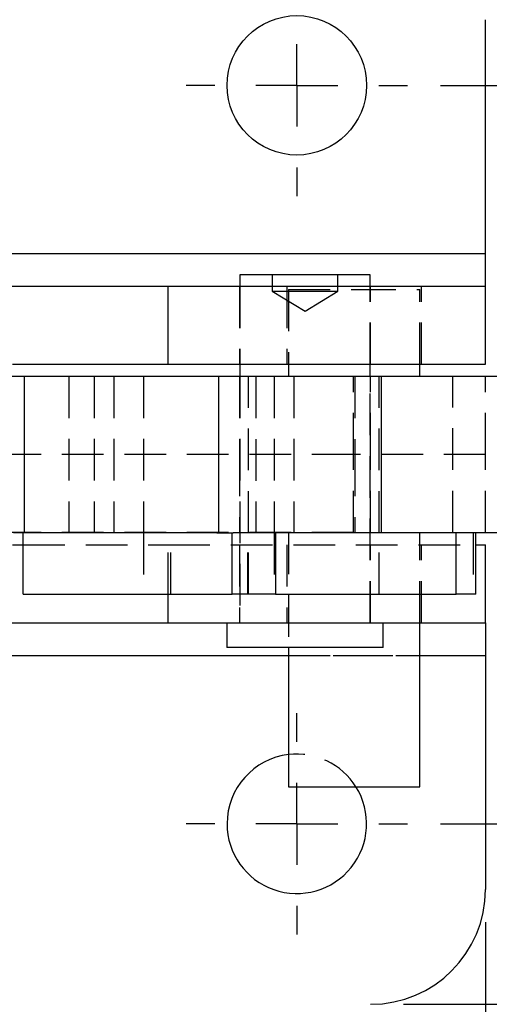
# Model space of a CAD drawing. Extents: x 65 to 748, y 47 to 563.
# Tile 12 of 25: x 338 to 367, y 85 to 145. Entities that reach past the tile are written whole.
import ezdxf

# ---------------------------------------------------------------- set-up
doc = ezdxf.new("R2010")
doc.units = 0
doc.header["$LTSCALE"] = 2
doc.linetypes.add('HIDDEN', pattern=[1.905, 1.27, -0.635])
doc.layers.get('0').update_dxf_attribs({"linetype": 'CONTINUOUS'})
doc.styles.add('SLDTEXTSTYLE0', font='TXT', dxfattribs={"width": 0.75})
doc.dimstyles.new('SLDDIMSTYLE0', dxfattribs={"dimtxt": 7, "dimasz": 6.604, "dimexe": 0, "dimexo": 0.0625, "dimgap": 1.75, "dimtad": 1, "dimdec": 0, "dimrnd": 1e-09, "dimzin": 12, "dimtxsty": 'SLDTEXTSTYLE0', "dimsah": 1, "dimcen": 0.09, "dimazin": 3, "dimtfac": 1, "dimtdec": 0, "dimtofl": 0, "dimtmove": 0, "dimatfit": 3, "dimtolj": 1, "dimtzin": 12})
doc.dimstyles.new('SLDDIMSTYLE2', dxfattribs={"dimtxt": 7, "dimasz": 6.604, "dimexe": 0, "dimexo": 0.0625, "dimgap": 1.75, "dimtad": 1, "dimdec": 3, "dimrnd": 1e-09, "dimzin": 12, "dimtxsty": 'SLDTEXTSTYLE0', "dimsah": 1, "dimcen": 0.09, "dimazin": 3, "dimtfac": 1, "dimtdec": 3, "dimtofl": 0, "dimtmove": 0, "dimatfit": 3, "dimtolj": 1, "dimtzin": 12})

# ---------------------------------------------------------------- blocks, each defined once
blk = doc.blocks.new('_D_2')
at = {"color": 179, "linetype": 'CONTINUOUS'}
for p, q in [((363.781, 141.45), (388.531, 141.45)), ((386.531, 96.45), (386.531, 141.45)), ((363.781, 96.45), (388.531, 96.45))]:
    blk.add_line(p, q, dxfattribs=at)
for points in [[(386.531, 141.45), (385.515, 134.846), (387.547, 134.846)], [(386.531, 96.45), (387.547, 103.054), (385.515, 103.054)]]:
    blk.add_solid(points, dxfattribs=at)
at = {"color": 179, "linetype": 'CONTINUOUS', "insert": (377.507, 110.94, -50.05), "char_height": 7, "attachment_point": 1, "rotation": 90, "style": 'SLDTEXTSTYLE0'}
blk.add_mtext('45', dxfattribs=at)
blk = doc.blocks.new('_D_3')
at = {"color": 179, "linetype": 'CONTINUOUS'}
for p, q in [((361.531, 152.45), (405.807, 152.45)), ((403.807, 152.45), (403.807, 85.45)), ((361.531, 85.45), (405.807, 85.45))]:
    blk.add_line(p, q, dxfattribs=at)
for points in [[(403.807, 152.45), (402.791, 145.846), (404.823, 145.846)], [(403.807, 85.45), (404.823, 92.054), (402.791, 92.054)]]:
    blk.add_solid(points, dxfattribs=at)
at = {"color": 179, "linetype": 'CONTINUOUS', "insert": (394.783, 110.94, -50.05), "char_height": 7, "attachment_point": 1, "rotation": 90, "style": 'SLDTEXTSTYLE0'}
blk.add_mtext('67', dxfattribs=at)
blk = doc.blocks.new('_D_6')
at = {"color": 179, "linetype": 'CONTINUOUS'}
for p, q in [((311.531, 90.45), (311.531, 63.45)), ((366.531, 90.45), (366.531, 63.45)), ((366.531, 65.45), (311.531, 65.45))]:
    blk.add_line(p, q, dxfattribs=at)
for points in [[(311.531, 65.45), (318.135, 64.434), (318.135, 66.466)], [(366.531, 65.45), (359.927, 66.466), (359.927, 64.434)]]:
    blk.add_solid(points, dxfattribs=at)
at = {"color": 179, "linetype": 'CONTINUOUS', "insert": (329.74, 74.474, -50.05), "char_height": 7, "attachment_point": 1, "style": 'SLDTEXTSTYLE0'}
blk.add_mtext('55', dxfattribs=at)
blk = doc.blocks.new('_D_7')
at = {"color": 179, "linetype": 'CONTINUOUS'}
for p, q in [((166.115, 110.803), (166.115, 47.315)), ((366.531, 90.45), (366.531, 47.315)), ((366.531, 49.315), (166.115, 49.315))]:
    blk.add_line(p, q, dxfattribs=at)
for points in [[(166.115, 49.315), (172.719, 48.299), (172.719, 50.331)], [(366.531, 49.315), (359.927, 50.331), (359.927, 48.299)]]:
    blk.add_solid(points, dxfattribs=at)
at = {"color": 179, "linetype": 'CONTINUOUS', "insert": (256.538, 58.339, -50.05), "char_height": 7, "attachment_point": 1, "style": 'SLDTEXTSTYLE0'}
blk.add_mtext('200', dxfattribs=at)
blk = doc.blocks.new('SW_CENTERMARKSYMBOL_3')
at = {"color": 0, "linetype": 'CONTINUOUS'}
for p, q in [((0, 5), (0, 6.75)), ((0, 0), (0, 2.5)), ((-5, 0), (-6.75, 0)), ((0, 0), (-2.5, 0)), ((0, 0), (0, -2.5)), ((0, 0), (2.5, 0)), ((5, 0), (6.75, 0)), ((0, -5), (0, -6.75))]:
    blk.add_line(p, q, dxfattribs=at)
blk = doc.blocks.new('SW_CENTERMARKSYMBOL_4')
at = {"color": 0, "linetype": 'CONTINUOUS'}
for p, q in [((0, 5), (0, 6.75)), ((0, 0), (0, 2.5)), ((-5, 0), (-6.75, 0)), ((0, 0), (-2.5, 0)), ((0, 0), (0, -2.5)), ((0, 0), (2.5, 0)), ((5, 0), (6.75, 0)), ((0, -5), (0, -6.75))]:
    blk.add_line(p, q, dxfattribs=at)

msp = doc.modelspace()

# ---------------------------------------------------------------- linework, layer by layer
at = {"color": 7, "linetype": 'CONTINUOUS'}
for p, q in [((366.530846, 131.20242), (366.530846, 145.450186)), ((366.530846, 129.20242), (366.530846, 131.20242)), ((351.562095, 129.897952), (351.562095, 129.20242)), ((359.499595, 129.897952), (351.562095, 129.897952)), ((359.499595, 129.20242), (359.499595, 129.897952)), ((337.271363, 129.20242), (347.199612, 129.20242)), ((347.199612, 124.45242), (347.199612, 129.20242)), ((347.199612, 129.20242), (366.530846, 129.20242)), ((366.530846, 124.45242), (366.530846, 129.20242)), ((337.711455, 124.45242), (347.199612, 124.45242)), ((347.199612, 124.45242), (366.530846, 124.45242)), ((351.562095, 124.45242), (351.562095, 123.712686)), ((359.499595, 123.712686), (359.499595, 124.45242)), ((362.530845, 123.712686), (362.530845, 124.45242)), ((338.410348, 123.712686), (337.765031, 123.712686)), ((338.410348, 123.712686), (338.410348, 114.187686)), ((350.248671, 123.712686), (338.410348, 123.712686)), ((350.248671, 123.712686), (350.248671, 114.187686)), ((360.197504, 123.712686), (350.248671, 123.712686)), ((360.197504, 114.187686), (360.197504, 123.712686)), ((388.851451, 123.712686), (360.197504, 123.712686)), ((338.410348, 114.187686), (337.765031, 114.187686)), ((338.35864, 110.437687), (338.35864, 114.187686)), ((350.148928, 114.187686), (338.410348, 114.187686)), ((350.148928, 114.187686), (351.094243, 114.187686)), ((351.094243, 110.437687), (351.094243, 114.187686)), ((351.094243, 114.187686), (351.142497, 114.187686)), ((360.197504, 114.187686), (351.142497, 114.187686)), ((353.725, 114.187686), (353.725, 110.437687)), ((388.851451, 114.187686), (360.197504, 114.187686)), ((364.733689, 110.437687), (364.733689, 114.187686)), ((365.937714, 110.437687), (365.937714, 114.187686)), ((337.711455, 113.447953), (338.35864, 113.447953)), ((365.937714, 113.447953), (366.530846, 113.447953)), ((366.530846, 108.697953), (366.530846, 113.447953)), ((338.35864, 110.437687), (351.094243, 110.437687)), ((347.199612, 108.697953), (347.199612, 110.437687)), ((353.725, 110.437687), (351.094243, 110.437687)), ((353.725, 110.437687), (364.733689, 110.437687)), ((365.937714, 110.437687), (364.733689, 110.437687)), ((337.252857, 108.697953), (347.199612, 108.697953)), ((347.199612, 108.697953), (366.530846, 108.697953)), ((350.768346, 108.697953), (350.768346, 107.197952)), ((360.293346, 107.197952), (360.293346, 108.697953)), ((362.530845, 98.700186), (362.530845, 108.697953)), ((366.530846, 108.697953), (366.530846, 106.697952)), ((360.293346, 107.197952), (350.768346, 107.197952)), ((354.530845, 107.197952), (354.530845, 98.700186)), ((366.530846, 106.697952), (366.530846, 92.450187)), ((354.530845, 98.700186), (358.530846, 98.700186)), ((358.530846, 98.700186), (362.530845, 98.700186))]:
    msp.add_line(p, q, dxfattribs=at)
at = {"color": 7, "linetype": 'HIDDEN'}
for p, q in [((311.530846, 131.20242), (366.530846, 131.20242)), ((353.530845, 129.897952), (353.530845, 128.897952)), ((357.530846, 128.897952), (357.530846, 129.897952)), ((351.530845, 129.20242), (351.530845, 124.45242)), ((351.562095, 129.20242), (351.562095, 124.45242)), ((354.430846, 129.20242), (354.430846, 124.45242)), ((354.530845, 129.000186), (358.530846, 129.000186)), ((354.530845, 129.000186), (354.530845, 123.700186)), ((358.530846, 129.000186), (362.530845, 129.000186)), ((359.499595, 124.45242), (359.499595, 129.20242)), ((359.530846, 124.45242), (359.530846, 129.20242)), ((362.530845, 124.45242), (362.530845, 129.000186)), ((362.630847, 124.45242), (362.630847, 129.20242)), ((353.530845, 128.897952), (355.530846, 128.897952)), ((353.530845, 128.897952), (355.530846, 127.696231)), ((355.530846, 128.897952), (357.530846, 128.897952)), ((355.530846, 127.696231), (357.530846, 128.897952)), ((358.493949, 123.700186), (291.350024, 123.700186)), ((341.137976, 123.712686), (341.137976, 114.187686)), ((342.676667, 123.712686), (342.676667, 114.187686)), ((343.887721, 123.712686), (343.887721, 114.187686)), ((345.6818, 123.712686), (345.6818, 114.187686)), ((351.530846, 123.700186), (351.530846, 118.950186)), ((351.562095, 123.712686), (351.562095, 108.697953)), ((352.0818, 114.187686), (352.0818, 123.712686)), ((352.530846, 123.700186), (352.530846, 114.200186)), ((353.641552, 123.712686), (353.641552, 114.187686)), ((354.857512, 123.712686), (354.857512, 114.187686)), ((358.493949, 118.950186), (358.493949, 123.700186)), ((366.530849, 123.700186), (358.493949, 123.700186)), ((358.56771, 123.700186), (358.56771, 118.950186)), ((359.499595, 108.697953), (359.499595, 123.712686)), ((359.530846, 118.950186), (359.530846, 123.700186)), ((360.041552, 114.187686), (360.041552, 123.712686)), ((362.530845, 123.700186), (362.530845, 123.712686)), ((364.530845, 114.200186), (364.530845, 123.700186)), ((366.530849, 118.950186), (366.530849, 123.700186)), ((358.493949, 118.950186), (291.161711, 118.950186)), ((351.530846, 118.950186), (351.530846, 114.200186)), ((366.530849, 118.950186), (358.493949, 118.950186)), ((358.493949, 114.200186), (358.493949, 118.950186)), ((358.56771, 118.950186), (358.56771, 114.200186)), ((359.530846, 114.200186), (359.530846, 118.950186)), ((366.530849, 114.200186), (366.530849, 118.950186)), ((358.493949, 114.200186), (291.351876, 114.200186)), ((345.6818, 114.187686), (345.6818, 110.437687)), ((347.360342, 110.437687), (347.360342, 114.187686)), ((352.041924, 110.437687), (352.041924, 114.187686)), ((352.0818, 110.437687), (352.0818, 114.187686)), ((353.641552, 114.187686), (353.641552, 110.437687)), ((354.530845, 114.200186), (354.530845, 107.197952)), ((358.493949, 114.200186), (366.530849, 114.200186)), ((360.041552, 110.437687), (360.041552, 114.187686)), ((362.530845, 108.697953), (362.530845, 114.200186)), ((365.772496, 114.187686), (365.772496, 110.437687)), ((338.35864, 113.447953), (347.199612, 113.447953)), ((347.199612, 110.437687), (347.199612, 113.447953)), ((347.199612, 113.447953), (365.937714, 113.447953)), ((351.530845, 113.447953), (351.530845, 108.697953)), ((354.430846, 113.447953), (354.430846, 108.697953)), ((359.530846, 108.697953), (359.530846, 113.447953)), ((362.630847, 108.697953), (362.630847, 113.447953)), ((311.530846, 106.697952), (366.530846, 106.697952)), ((354.530845, 106.697952), (362.530845, 106.697952))]:
    msp.add_line(p, q, dxfattribs=at)
at = {"color": 8, "linetype": 'CONTINUOUS'}
for p, q in [((336.70472, 131.20242), (366.530846, 131.20242)), ((336.713893, 106.697952), (354.530845, 106.697952)), ((362.530845, 106.697952), (366.530846, 106.697952))]:
    msp.add_line(p, q, dxfattribs=at)
at = {"color": 7, "linetype": 'CONTINUOUS'}
msp.add_circle((355.030846, 141.450186), 4.25, dxfattribs=at)
for centre, radius, start, end in [((355.030846, 96.450186), 4.25, 96.75632703, 180), ((355.030846, 96.450186), 4.25, 180, 31.96571875), ((359.530846, 92.450186), 7, 270, 0)]:
    msp.add_arc(centre, radius, start, end, dxfattribs=at)
at = {"color": 7, "linetype": 'HIDDEN'}
msp.add_arc((355.030846, 96.450186), 4.25, 31.96571875, 96.75632703, dxfattribs=at)

# ---------------------------------------------------------------- block references
at = {"color": 179, "linetype": 'CONTINUOUS'}
for name, p in [('SW_CENTERMARKSYMBOL_4', (355.030846, 141.450186)), ('SW_CENTERMARKSYMBOL_3', (355.030846, 96.450186))]:
    msp.add_blockref(name, p, dxfattribs=at)

# ---------------------------------------------------------------- dimensions: what is measured, and where the dimension line sits
for base, p1, p2, angle, dimstyle, picture, middle in [((403.806896, 85.450186), (359.530846, 152.450186), (359.530846, 85.450186), 90, 'SLDDIMSTYLE2', '_D_3', (403.806896, 118.955932)), ((386.530871, 141.450186), (361.780846, 96.450186), (361.780846, 141.450186), 90, 'SLDDIMSTYLE2', '_D_2', (386.530871, 118.955932)), ((166.115443, 49.315291), (366.530846, 92.450186), (166.115443, 112.80261), 0, 'SLDDIMSTYLE0', '_D_7', (267.139886, 49.315291)), ((311.530846, 65.450186), (366.530846, 92.450186), (311.530846, 92.450186), 0, 'SLDDIMSTYLE2', '_D_6', (337.755981, 65.450186))]:
    dim = msp.add_linear_dim(base=base, p1=p1, p2=p2, angle=angle, dimstyle=dimstyle, dxfattribs=at)
    dim.commit()
    dim.dimension.update_dxf_attribs({"geometry": picture, "text_midpoint": middle, "dimtype": 160})

doc.saveas('drawing.dxf')
